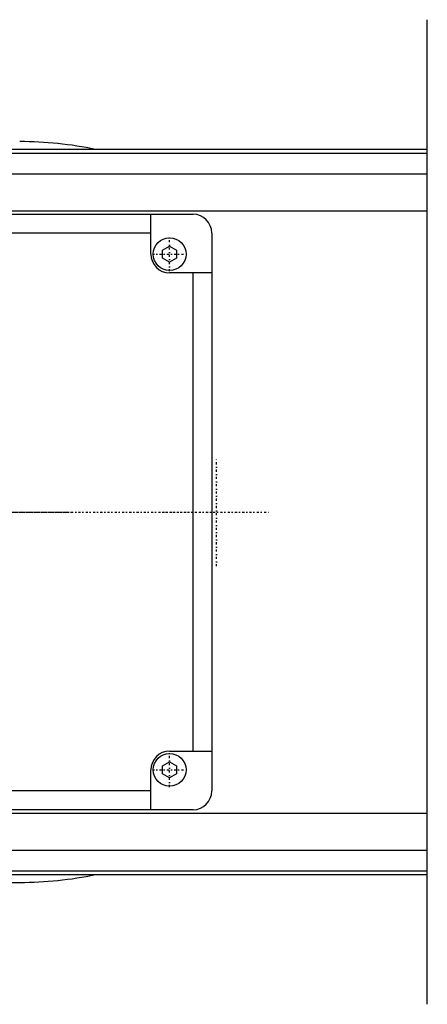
# Model space of a CAD drawing. Extents: x -705 to 186, y -120 to 120.
# Tile 5 of 6: x -207 to -120, y -105 to 105. Entities that reach past the tile are written whole.
import ezdxf

# ---------------------------------------------------------------- set-up
doc = ezdxf.new("R2010")
doc.units = 0
doc.linetypes.add('CENTER', pattern=[1.5, 0.45, -0.5, 0.05, -0.5])
doc.layers.add('AM_0', color=7, linetype='CONTINUOUS')
doc.layers.add('AM_7', color=7, linetype='CENTER')

msp = doc.modelspace()

# ---------------------------------------------------------------- linework, layer by layer
at = {"layer": 'AM_0', "color": 7, "linetype": 'CONTINUOUS'}
for p, q in [((-120, -105), (-120, 105)), ((-120, 77.32), (-309, 77.32)), ((-309, 76.54), (-120, 76.54)), ((-309, 72.1), (-120, 72.1)), ((-309, 64.2), (-120, 64.2)), ((-300, 63.5), (-170, 63.5)), ((-179, 55), (-179, 63.5)), ((-179, 59.5), (-291, 59.5)), ((-166, 59.5), (-166, -59.5)), ((-176.5, 55.87), (-175, 56.73)), ((-175, 56.73), (-173.5, 55.87)), ((-176.5, 54.13), (-176.5, 55.87)), ((-173.5, 55.87), (-173.5, 54.13)), ((-175, 53.27), (-176.5, 54.13)), ((-173.5, 54.13), (-175, 53.27)), ((-166, 51), (-175, 51)), ((-170, -51), (-170, 51)), ((-175, -51), (-166, -51)), ((-176.5, -54.13), (-175, -53.27)), ((-176.5, -55.87), (-176.5, -54.13)), ((-175, -53.27), (-173.5, -54.13)), ((-173.5, -54.13), (-173.5, -55.87)), ((-179, -63.5), (-179, -55)), ((-175, -56.73), (-176.5, -55.87)), ((-173.5, -55.87), (-175, -56.73)), ((-179, -59.5), (-291, -59.5)), ((-309, -64.2), (-120, -64.2)), ((-170, -63.5), (-300, -63.5)), ((-309, -72.1), (-120, -72.1)), ((-309, -76.54), (-120, -76.54)), ((-309, -77.32), (-120, -77.32)), ((-337, -79), (-207, -79))]:
    msp.add_line(p, q, dxfattribs=at)
for centre in [(-175, 55), (-175, -55)]:
    msp.add_circle(centre, 3.5, dxfattribs=at)
for centre, radius, start, end in [((-207, 0), 79, 78.1627, 90), ((-170, 59.5), 4, 0, 90), ((-175, 55), 4, 180, 270), ((-175, -55), 4, 90, 180), ((-170, -59.5), 4, 270, 0), ((-207, 0), 79, 270, 281.8373)]:
    msp.add_arc(centre, radius, start, end, dxfattribs=at)
at = {"layer": 'AM_7', "color": 4, "linetype": 'CENTER'}
for p, q in [((-175, 51.33), (-175, 58.67)), ((-178.68, 55), (-171.32, 55)), ((-165, -11.55), (-165, 11.55)), ((-304.07, 0), (-195.93, 0)), ((-176.55, 0), (-153.45, 0)), ((-330.85, 0), (-169.15, 0)), ((-175, -58.67), (-175, -51.33)), ((-178.68, -55), (-171.32, -55))]:
    msp.add_line(p, q, dxfattribs=at)

doc.saveas('drawing.dxf')
